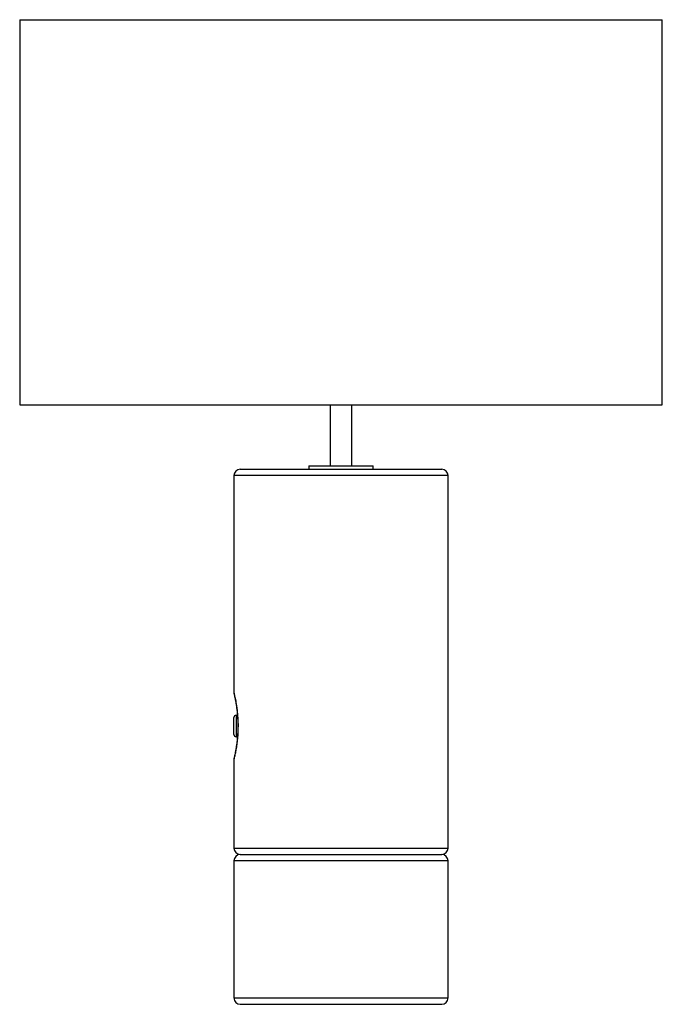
# Paper-space layout '_Derecha' of a CAD drawing. Header units: millimetres. Extents: x -632 to -331, y -232 to 228.
import ezdxf

# ---------------------------------------------------------------- set-up
doc = ezdxf.new("R2010")
doc.units = ezdxf.units.MM

psp = doc.layouts.new('_Derecha')

# ---------------------------------------------------------------- linework, layer by layer
at = {"color": 7, "linetype": 'Continuous', "lineweight": 25}
for p, q in [((-631.5, 227.56), (-631.5, 47.56)), ((-631.5, 227.56), (-331.5, 227.56)), ((-331.5, 47.56), (-331.5, 227.56)), ((-631.5, 47.56), (-331.5, 47.56)), ((-486.5, 47.56), (-486.5, 19.06)), ((-476.5, 19.06), (-476.5, 47.56)), ((-496.5, 19.06), (-496.5, 17.56)), ((-496.5, 19.06), (-466.5, 19.06)), ((-466.5, 17.56), (-466.5, 19.06)), ((-531.5, 14.56), (-531.5, -87.06)), ((-528.5, 17.56), (-434.5, 17.56)), ((-431.5, -159.44), (-431.5, 14.56)), ((-531.5, -106.44), (-531.5, -98.44)), ((-529.86, -97.44), (-530.5, -97.44)), ((-530.5, -107.44), (-529.86, -107.44)), ((-531.5, -117.89), (-531.5, -159.44)), ((-531.5, -165.44), (-531.5, -229.44)), ((-528.5, -162.44), (-434.5, -162.44)), ((-431.5, -229.44), (-431.5, -165.44)), ((-528.5, -232.44), (-434.5, -232.44))]:
    psp.add_line(p, q, dxfattribs=at)
at = {"color": 8, "linetype": 'Continuous', "lineweight": 25}
for p, q in [((-431.5, 14.56), (-531.5, 14.56)), ((-530.5, -97.44), (-530.5, -107.44)), ((-531.5, -159.44), (-431.5, -159.44)), ((-431.5, -165.44), (-531.5, -165.44)), ((-531.5, -229.44), (-431.5, -229.44))]:
    psp.add_line(p, q, dxfattribs=at)
at = {"color": 7, "linetype": 'Continuous', "lineweight": 25}
for centre, radius, start, end in [((-528.5, 14.56), 3, 90, 180), ((-434.5, 14.56), 3, 0, 90), ((-530.5, -98.44), 1, 90, 180), ((-530.5, -106.44), 1, 180, 270), ((-528.5, -159.44), 3, 180, 270), ((-434.5, -159.44), 3, 270, 0), ((-528.5, -165.44), 3, 90, 180), ((-434.5, -165.44), 3, 0, 90), ((-528.5, -229.44), 3, 180, 270), ((-434.5, -229.44), 3, 270, 0)]:
    psp.add_arc(centre, radius, start, end, dxfattribs=at)
for points, knots in [([(-531.49, -87.06), (-531.49, -87.1), (-531.49, -87.19), (-531.47, -87.29), (-531.46, -87.35), (-531.45, -87.37), (-531.45, -87.39), (-531.45, -87.4), (-531.45, -87.41), (-531.44, -87.42), (-531.44, -87.43)], [0, 0, 0, 0, 0.132089, 0.297173, 0.343261, 0.372987, 0.404586, 0.455737, 0.571591, 1, 1, 1, 1]), ([(-531.44, -87.43), (-531.44, -87.43), (-531.44, -87.43), (-531.43, -87.48), (-531.43, -87.5)], [0, 0, 0, 0, 0.7379735, 1, 1, 1, 1]), ([(-531.43, -87.5), (-531.41, -87.55), (-531.38, -87.67), (-531.27, -88.18), (-531.09, -89), (-530.86, -90.1), (-530.6, -91.46), (-530.34, -93.06), (-530.1, -94.88), (-529.89, -96.88), (-529.75, -98.78), (-529.7, -100.02), (-529.68, -100.52)], [0, 0, 0, 0, 0.065264, 0.162834, 0.263473, 0.366203, 0.470992, 0.579146, 0.690084, 0.804119, 0.920845, 1, 1, 1, 1]), ([(-529.68, -100.52), (-529.67, -100.91), (-529.65, -102.07), (-529.66, -104.01), (-529.76, -106.28), (-529.93, -108.47), (-530.16, -110.52), (-530.43, -112.38), (-530.71, -114), (-530.97, -115.34), (-531.19, -116.36), (-531.35, -117.07), (-531.42, -117.37), (-531.44, -117.46), (-531.44, -117.46), (-531.44, -117.46)], [0, 0, 0, 0, 0.0501323, 0.1462617, 0.2428774, 0.3384594, 0.4342138, 0.5272545, 0.6186704, 0.707866, 0.7936266, 0.8775211, 0.9592729, 0.9988714, 1, 1, 1, 1]), ([(-531.34, -117.01), (-531.37, -117.14), (-531.42, -117.34), (-531.45, -117.48), (-531.44, -117.44), (-531.46, -117.52), (-531.46, -117.56), (-531.48, -117.65), (-531.5, -117.76), (-531.49, -117.85), (-531.49, -117.89)], [0, 0, 0, 0, 0.467763, 0.737985, 0.881595, 0.893003, 0.902808, 0.925257, 0.965412, 1, 1, 1, 1])]:
    psp.add_open_spline(points, degree=3, knots=knots, dxfattribs=at)
at = {"color": 8, "linetype": 'Continuous', "lineweight": 25}
for points, knots in [([(-531.47, -87.06), (-531.46, -87.1), (-531.44, -87.17), (-531.06, -88.78), (-530.61, -91.01), (-530.23, -93.34), (-529.95, -95.46), (-529.73, -97.85), (-529.6, -100.23), (-529.58, -101.78), (-529.58, -102.44)], [0, 0, 0, 0, 0.136454, 0.305414, 0.484393, 0.583732, 0.685348, 0.798034, 0.913579, 1, 1, 1, 1]), ([(-529.58, -102.44), (-529.6, -103.72), (-529.64, -105.98), (-529.92, -109.13), (-530.25, -111.74), (-530.64, -114.02), (-530.98, -115.69), (-531.24, -116.85), (-531.4, -117.55), (-531.49, -117.91), (-531.49, -117.9), (-531.49, -117.89)], [0, 0, 0, 0, 0.1654408, 0.2940464, 0.4271158, 0.549327, 0.6763864, 0.765867, 0.857731, 0.9479269, 1, 1, 1, 1])]:
    psp.add_open_spline(points, degree=3, knots=knots, dxfattribs=at)

doc.saveas('drawing.dxf')
